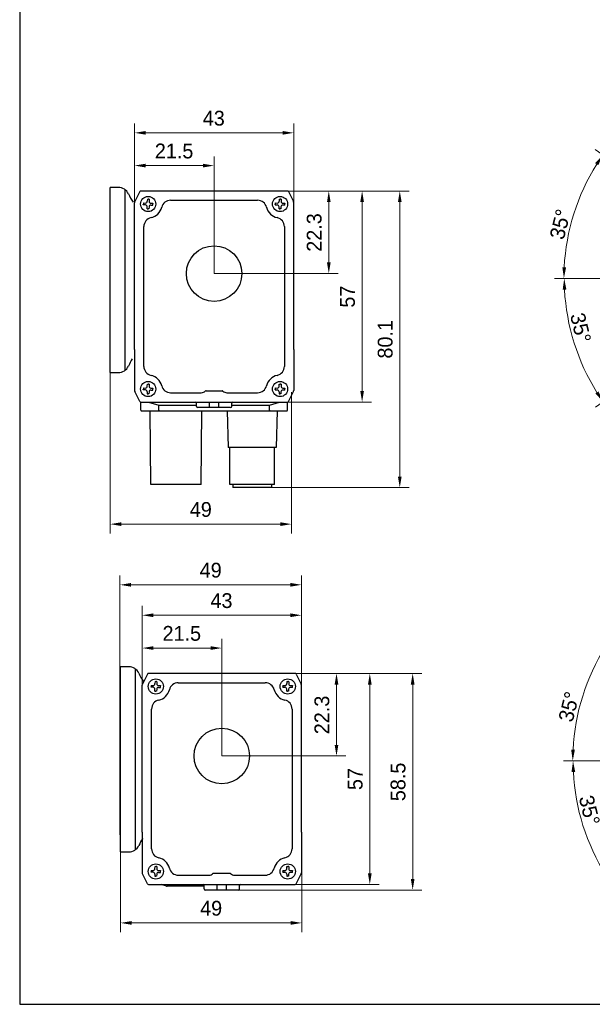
# Model space of a CAD drawing. Header units: millimetres. Extents: x 2329 to 5782, y 1296 to 2780.
# Tile 98 of 123: x 4667 to 4822, y 1986 to 2252. Entities that reach past the tile are written whole.
import ezdxf

# ---------------------------------------------------------------- set-up
doc = ezdxf.new("R2010")
doc.units = ezdxf.units.MM
doc.header["$LTSCALE"] = 0.3
for name, color, linetype in [('03_ALL_AXES', 7, 'Continuous'), ('09_ALL_ROUNDS', 7, 'Continuous'), ('20_ALL_FEATURES', 7, 'Continuous'), ('51__DRAFT_DIMS', 7, 'Continuous')]:
    doc.layers.add(name, color=color, linetype=linetype)
doc.styles.add('尺寸值样式', font='兰亭黑 GBK.TTF', dxfattribs={"height": 4})
doc.dimstyles.new('1直线标注', dxfattribs={"dimtxt": 4, "dimasz": 3, "dimexe": 2.5, "dimexo": 0, "dimtad": 1, "dimdec": 1, "dimdsep": 46, "dimtxsty": '尺寸值样式', "dimcen": 0, "dimclrd": 8, "dimclre": 8, "dimclrt": 7, "dimadec": 0, "dimazin": 0, "dimtp": 0.001, "dimtm": 0.001, "dimtfac": 1, "dimtdec": 1, "dimtmove": 0, "dimatfit": 0, "dimldrblk": '_FILLED', "dimfxl": 1, "dimtolj": 1, "dimlwd": 15, "dimlwe": 15, "dimarcsym": 0})
doc.dimstyles.new('3小圆直径标注', dxfattribs={"dimtxt": 4, "dimasz": 3, "dimexe": 2.5, "dimexo": 0, "dimtad": 1, "dimtoh": 1, "dimdec": 3, "dimdsep": 46, "dimtxsty": '尺寸值样式', "dimcen": 0, "dimclrd": 8, "dimclre": 8, "dimclrt": 7, "dimadec": 0, "dimazin": 0, "dimtp": 0.001, "dimtm": 0.001, "dimtfac": 1, "dimtdec": 3, "dimtofl": 0, "dimtmove": 0, "dimatfit": 0, "dimldrblk": '_FILLED', "dimfxl": 1, "dimtolj": 1, "dimlwd": 15, "dimlwe": 15, "dimarcsym": 0})

# ---------------------------------------------------------------- blocks, each defined once
blk = doc.blocks.new('*D296')
at = {"layer": '51__DRAFT_DIMS', "color": 8, "lineweight": 15}
for p, q in [((4700.49, 2058.75), (4700.49, 2093.38)), ((4743.49, 2058.75), (4743.49, 2093.38)), ((4703.49, 2090.88), (4740.49, 2090.88))]:
    blk.add_line(p, q, dxfattribs=at)
at = {"layer": '51__DRAFT_DIMS', "color": 8}
for points in [[(4703.49, 2091.38), (4703.49, 2090.38), (4700.49, 2090.88)], [(4740.49, 2090.38), (4740.49, 2091.38), (4743.49, 2090.88)]]:
    blk.add_solid(points, dxfattribs=at)
at = {"layer": 'Defpoints', "color": 0}
for p in [(4743.49, 2090.88), (4700.49, 2058.75), (4743.49, 2058.75)]:
    blk.add_point(p, dxfattribs=at)
at = {"layer": '51__DRAFT_DIMS', "color": 7, "insert": (4721.9, 2096.84), "char_height": 4, "attachment_point": 2, "line_spacing_factor": 0.9, "style": '尺寸值样式'}
blk.add_mtext('\\A1;43', dxfattribs=at)
blk = doc.blocks.new('_FILLED')
at = {"color": 0, "linetype": 'ByBlock'}
blk.add_solid([(0, 0), (-1, 0.167), (-1, -0.167)], dxfattribs=at)
blk = doc.blocks.new('*D297')
at = {"layer": '51__DRAFT_DIMS', "color": 8, "lineweight": 15}
for p, q in [((4700.49, 2058.75), (4700.49, 2084.52)), ((4721.99, 2052.87), (4721.99, 2084.52)), ((4703.49, 2082.02), (4718.99, 2082.02))]:
    blk.add_line(p, q, dxfattribs=at)
at = {"layer": '51__DRAFT_DIMS', "color": 8}
for points in [[(4703.49, 2082.52), (4703.49, 2081.52), (4700.49, 2082.02)], [(4718.99, 2081.52), (4718.99, 2082.52), (4721.99, 2082.02)]]:
    blk.add_solid(points, dxfattribs=at)
at = {"layer": 'Defpoints', "color": 0}
for p in [(4721.99, 2082.02), (4700.49, 2058.75), (4721.99, 2052.87)]:
    blk.add_point(p, dxfattribs=at)
at = {"layer": '51__DRAFT_DIMS', "color": 7, "insert": (4711.18, 2087.98), "char_height": 4, "attachment_point": 2, "line_spacing_factor": 0.9, "style": '尺寸值样式'}
blk.add_mtext('\\A1;21.5', dxfattribs=at)
blk = doc.blocks.new('*D298')
at = {"layer": '51__DRAFT_DIMS', "color": 8, "lineweight": 15}
for p, q in [((4741.8, 2075.17), (4755.48, 2075.17)), ((4752.98, 2072.17), (4752.98, 2055.87)), ((4721.99, 2052.87), (4755.48, 2052.87))]:
    blk.add_line(p, q, dxfattribs=at)
at = {"layer": '51__DRAFT_DIMS', "color": 8}
for points in [[(4753.48, 2072.17), (4752.48, 2072.17), (4752.98, 2075.17)], [(4752.48, 2055.87), (4753.48, 2055.87), (4752.98, 2052.87)]]:
    blk.add_solid(points, dxfattribs=at)
at = {"layer": 'Defpoints', "color": 0}
for p in [(4741.8, 2075.17), (4721.99, 2052.87), (4752.98, 2052.87)]:
    blk.add_point(p, dxfattribs=at)
at = {"layer": '51__DRAFT_DIMS', "color": 7, "insert": (4747.02, 2063.95), "char_height": 4, "attachment_point": 2, "rotation": 90, "line_spacing_factor": 0.9, "style": '尺寸值样式'}
blk.add_mtext('\\A1;22.3', dxfattribs=at)
blk = doc.blocks.new('*D299')
at = {"layer": '51__DRAFT_DIMS', "color": 8, "lineweight": 15}
for p, q in [((4741.8, 2075.17), (4764.48, 2075.17)), ((4761.98, 2072.17), (4761.98, 2021.17)), ((4741.8, 2018.17), (4764.48, 2018.17))]:
    blk.add_line(p, q, dxfattribs=at)
at = {"layer": '51__DRAFT_DIMS', "color": 8}
for points in [[(4762.48, 2072.17), (4761.48, 2072.17), (4761.98, 2075.17)], [(4761.48, 2021.17), (4762.48, 2021.17), (4761.98, 2018.17)]]:
    blk.add_solid(points, dxfattribs=at)
at = {"layer": 'Defpoints', "color": 0}
for p in [(4741.8, 2075.17), (4741.8, 2018.17), (4761.98, 2018.17)]:
    blk.add_point(p, dxfattribs=at)
at = {"layer": '51__DRAFT_DIMS', "color": 7, "insert": (4756.02, 2046.64), "char_height": 4, "attachment_point": 2, "rotation": 90, "line_spacing_factor": 0.9, "style": '尺寸值样式'}
blk.add_mtext('\\A1;57', dxfattribs=at)
blk = doc.blocks.new('*D300')
at = {"layer": '51__DRAFT_DIMS', "color": 8, "lineweight": 15}
for p, q in [((4741.8, 2075.17), (4776.06, 2075.17)), ((4773.56, 2072.17), (4773.56, 2019.67)), ((4726.44, 2016.67), (4776.06, 2016.67))]:
    blk.add_line(p, q, dxfattribs=at)
at = {"layer": '51__DRAFT_DIMS', "color": 8}
for points in [[(4774.06, 2072.17), (4773.06, 2072.17), (4773.56, 2075.17)], [(4773.06, 2019.67), (4774.06, 2019.67), (4773.56, 2016.67)]]:
    blk.add_solid(points, dxfattribs=at)
at = {"layer": 'Defpoints', "color": 0}
for p in [(4741.8, 2075.17), (4726.44, 2016.67), (4773.56, 2016.67)]:
    blk.add_point(p, dxfattribs=at)
at = {"layer": '51__DRAFT_DIMS', "color": 7, "insert": (4767.6, 2045.87), "char_height": 4, "attachment_point": 2, "rotation": 90, "line_spacing_factor": 0.9, "style": '尺寸值样式'}
blk.add_mtext('\\A1;58.5', dxfattribs=at)
blk = doc.blocks.new('*D304')
at = {"layer": '51__DRAFT_DIMS', "color": 8, "lineweight": 15}
for p, q in [((4694.48, 2031.56), (4694.48, 2101.6)), ((4743.5, 2034.59), (4743.5, 2101.6)), ((4740.5, 2099.1), (4697.48, 2099.1))]:
    blk.add_line(p, q, dxfattribs=at)
at = {"layer": '51__DRAFT_DIMS', "color": 8}
for points in [[(4697.48, 2099.6), (4697.48, 2098.6), (4694.48, 2099.1)], [(4740.5, 2098.6), (4740.5, 2099.6), (4743.5, 2099.1)]]:
    blk.add_solid(points, dxfattribs=at)
at = {"layer": 'Defpoints', "color": 0}
for p in [(4694.48, 2099.1), (4743.5, 2034.59), (4694.48, 2031.56)]:
    blk.add_point(p, dxfattribs=at)
at = {"layer": '51__DRAFT_DIMS', "color": 7, "insert": (4718.99, 2105.06), "char_height": 4, "attachment_point": 2, "line_spacing_factor": 0.9, "style": '尺寸值样式'}
blk.add_mtext('\\A1;49{}{{\\H0.7x;}{}}', dxfattribs=at)
blk = doc.blocks.new('*D305')
at = {"layer": '51__DRAFT_DIMS', "color": 8, "lineweight": 15}
for p, q in [((4698.41, 2189.05), (4698.41, 2223.67)), ((4741.41, 2189.05), (4741.41, 2223.67)), ((4701.41, 2221.17), (4738.41, 2221.17))]:
    blk.add_line(p, q, dxfattribs=at)
at = {"layer": '51__DRAFT_DIMS', "color": 8}
for points in [[(4701.41, 2221.67), (4701.41, 2220.67), (4698.41, 2221.17)], [(4738.41, 2220.67), (4738.41, 2221.67), (4741.41, 2221.17)]]:
    blk.add_solid(points, dxfattribs=at)
at = {"layer": 'Defpoints', "color": 0}
for p in [(4741.41, 2221.17), (4698.41, 2189.05), (4741.41, 2189.05)]:
    blk.add_point(p, dxfattribs=at)
at = {"layer": '51__DRAFT_DIMS', "color": 7, "insert": (4719.82, 2227.13), "char_height": 4, "attachment_point": 2, "line_spacing_factor": 0.9, "style": '尺寸值样式'}
blk.add_mtext('\\A1;43', dxfattribs=at)
blk = doc.blocks.new('*D306')
at = {"layer": '51__DRAFT_DIMS', "color": 8, "lineweight": 15}
for p, q in [((4698.41, 2189.05), (4698.41, 2214.82)), ((4719.91, 2183.16), (4719.91, 2214.82)), ((4701.41, 2212.32), (4716.91, 2212.32))]:
    blk.add_line(p, q, dxfattribs=at)
at = {"layer": '51__DRAFT_DIMS', "color": 8}
for points in [[(4701.41, 2212.82), (4701.41, 2211.82), (4698.41, 2212.32)], [(4716.91, 2211.82), (4716.91, 2212.82), (4719.91, 2212.32)]]:
    blk.add_solid(points, dxfattribs=at)
at = {"layer": 'Defpoints', "color": 0}
for p in [(4719.91, 2212.32), (4698.41, 2189.05), (4719.91, 2183.16)]:
    blk.add_point(p, dxfattribs=at)
at = {"layer": '51__DRAFT_DIMS', "color": 7, "insert": (4709.1, 2218.27), "char_height": 4, "attachment_point": 2, "line_spacing_factor": 0.9, "style": '尺寸值样式'}
blk.add_mtext('\\A1;21.5', dxfattribs=at)
blk = doc.blocks.new('*D307')
at = {"layer": '51__DRAFT_DIMS', "color": 8, "lineweight": 15}
for p, q in [((4739.73, 2205.46), (4753.4, 2205.46)), ((4750.9, 2202.46), (4750.9, 2186.16)), ((4719.91, 2183.16), (4753.4, 2183.16))]:
    blk.add_line(p, q, dxfattribs=at)
at = {"layer": '51__DRAFT_DIMS', "color": 8}
for points in [[(4751.4, 2202.46), (4750.4, 2202.46), (4750.9, 2205.46)], [(4750.4, 2186.16), (4751.4, 2186.16), (4750.9, 2183.16)]]:
    blk.add_solid(points, dxfattribs=at)
at = {"layer": 'Defpoints', "color": 0}
for p in [(4739.73, 2205.46), (4719.91, 2183.16), (4750.9, 2183.16)]:
    blk.add_point(p, dxfattribs=at)
at = {"layer": '51__DRAFT_DIMS', "color": 7, "insert": (4744.94, 2194.25), "char_height": 4, "attachment_point": 2, "rotation": 90, "line_spacing_factor": 0.9, "style": '尺寸值样式'}
blk.add_mtext('\\A1;22.3', dxfattribs=at)
blk = doc.blocks.new('*D308')
at = {"layer": '51__DRAFT_DIMS', "color": 8, "lineweight": 15}
for p, q in [((4739.73, 2205.46), (4762.4, 2205.46)), ((4759.9, 2202.46), (4759.9, 2151.46)), ((4739.73, 2148.46), (4762.4, 2148.46))]:
    blk.add_line(p, q, dxfattribs=at)
at = {"layer": '51__DRAFT_DIMS', "color": 8}
for points in [[(4760.4, 2202.46), (4759.4, 2202.46), (4759.9, 2205.46)], [(4759.4, 2151.46), (4760.4, 2151.46), (4759.9, 2148.46)]]:
    blk.add_solid(points, dxfattribs=at)
at = {"layer": 'Defpoints', "color": 0}
for p in [(4739.73, 2205.46), (4739.73, 2148.46), (4759.9, 2148.46)]:
    blk.add_point(p, dxfattribs=at)
at = {"layer": '51__DRAFT_DIMS', "color": 7, "insert": (4753.94, 2176.93), "char_height": 4, "attachment_point": 2, "rotation": 90, "line_spacing_factor": 0.9, "style": '尺寸值样式'}
blk.add_mtext('\\A1;57', dxfattribs=at)
blk = doc.blocks.new('*D309')
at = {"layer": '51__DRAFT_DIMS', "color": 8, "lineweight": 15}
for p, q in [((4739.73, 2205.46), (4772.58, 2205.46)), ((4770.08, 2128.35), (4770.08, 2202.46)), ((4735.44, 2125.35), (4772.58, 2125.35))]:
    blk.add_line(p, q, dxfattribs=at)
at = {"layer": '51__DRAFT_DIMS', "color": 8}
for points in [[(4770.58, 2202.46), (4769.58, 2202.46), (4770.08, 2205.46)], [(4769.58, 2128.35), (4770.58, 2128.35), (4770.08, 2125.35)]]:
    blk.add_solid(points, dxfattribs=at)
at = {"layer": 'Defpoints', "color": 0}
for p in [(4739.73, 2205.46), (4770.08, 2205.46), (4735.44, 2125.35)]:
    blk.add_point(p, dxfattribs=at)
at = {"layer": '51__DRAFT_DIMS', "color": 7, "insert": (4764.12, 2165.41), "char_height": 4, "attachment_point": 2, "rotation": 90, "line_spacing_factor": 0.9, "style": '尺寸值样式'}
blk.add_mtext('\\A1;80.1{}{{\\H0.7x;}{}}', dxfattribs=at)
blk = doc.blocks.new('*D316')
at = {"color": 8, "lineweight": 15}
for p, q in [((4832.81, 2209.69), (4822.89, 2216.64)), ((4831.48, 2181.85), (4811.92, 2181.85))]:
    blk.add_line(p, q, dxfattribs=at)
blk.add_arc((4872.57, 2181.85), 58.15, 147.9561, 177.0439, dxfattribs=at)
at = {"color": 8}
for points in [[(4823.7, 2212.43), (4822.86, 2212.98), (4824.94, 2215.2)], [(4814, 2184.86), (4815, 2184.83), (4814.42, 2181.85)]]:
    blk.add_solid(points, dxfattribs=at)
at = {"layer": 'Defpoints', "color": 0}
for p in [(4832.81, 2209.69), (4819.18, 2204.88), (4831.48, 2181.85), (4882.48, 2181.85), (4883.57, 2174.15)]:
    blk.add_point(p, dxfattribs=at)
at = {"color": 7, "insert": (4813.42, 2196.48), "char_height": 4, "attachment_point": 5, "rotation": 76.1103, "style": '尺寸值样式'}
blk.add_mtext('35°{}{{\\H0.7x;}{}}', dxfattribs=at)
blk = doc.blocks.new('*D317')
at = {"color": 8, "lineweight": 15}
for p, q in [((4831.48, 2181.85), (4812.01, 2181.85)), ((4832.81, 2154.01), (4822.96, 2147.11))]:
    blk.add_line(p, q, dxfattribs=at)
blk.add_arc((4872.57, 2181.85), 58.06, 182.9607, 212.0393, dxfattribs=at)
at = {"color": 8}
for points in [[(4815.09, 2178.86), (4814.09, 2178.84), (4814.51, 2181.85)], [(4822.94, 2150.77), (4823.77, 2151.32), (4825.01, 2148.54)]]:
    blk.add_solid(points, dxfattribs=at)
at = {"layer": 'Defpoints', "color": 0}
for p in [(4883.57, 2189.55), (4831.48, 2181.85), (4882.48, 2181.85), (4819.26, 2158.85), (4832.81, 2154.01)]:
    blk.add_point(p, dxfattribs=at)
at = {"color": 7, "insert": (4818.93, 2168.5), "char_height": 4, "attachment_point": 5, "rotation": 283.977, "style": '尺寸值样式'}
blk.add_mtext('35°{}{{\\H0.7x;}{}}', dxfattribs=at)
blk = doc.blocks.new('*D327')
at = {"color": 8, "lineweight": 15}
for p, q in [((4835.19, 2079.39), (4825.27, 2086.34)), ((4833.86, 2051.55), (4814.3, 2051.55))]:
    blk.add_line(p, q, dxfattribs=at)
blk.add_arc((4874.95, 2051.55), 58.15, 147.9561, 177.0439, dxfattribs=at)
at = {"color": 8}
for points in [[(4826.08, 2082.13), (4825.24, 2082.68), (4827.32, 2084.91)], [(4816.38, 2054.57), (4817.38, 2054.54), (4816.8, 2051.55)]]:
    blk.add_solid(points, dxfattribs=at)
at = {"layer": 'Defpoints', "color": 0}
for p in [(4835.19, 2079.39), (4821.56, 2074.59), (4833.86, 2051.55), (4884.86, 2051.55), (4885.95, 2043.85)]:
    blk.add_point(p, dxfattribs=at)
at = {"color": 7, "insert": (4815.8, 2066.18), "char_height": 4, "attachment_point": 5, "rotation": 76.1103, "style": '尺寸值样式'}
blk.add_mtext('35°{}{{\\H0.7x;}{}}', dxfattribs=at)
blk = doc.blocks.new('*D328')
at = {"color": 8, "lineweight": 15}
for p, q in [((4833.86, 2051.55), (4814.39, 2051.55)), ((4835.19, 2023.71), (4825.34, 2016.82))]:
    blk.add_line(p, q, dxfattribs=at)
blk.add_arc((4874.95, 2051.55), 58.06, 182.9607, 212.0393, dxfattribs=at)
at = {"color": 8}
for points in [[(4817.47, 2048.57), (4816.47, 2048.54), (4816.89, 2051.55)], [(4825.32, 2020.47), (4826.15, 2021.03), (4827.39, 2018.25)]]:
    blk.add_solid(points, dxfattribs=at)
at = {"layer": 'Defpoints', "color": 0}
for p in [(4885.95, 2059.26), (4833.86, 2051.55), (4884.86, 2051.55), (4821.64, 2028.56), (4835.19, 2023.71)]:
    blk.add_point(p, dxfattribs=at)
at = {"color": 7, "insert": (4821.31, 2038.2), "char_height": 4, "attachment_point": 5, "rotation": 283.977, "style": '尺寸值样式'}
blk.add_mtext('35°{}{{\\H0.7x;}{}}', dxfattribs=at)
blk = doc.blocks.new('*D346')
at = {"layer": '51__DRAFT_DIMS', "color": 8, "lineweight": 15}
for p, q in [((4691.82, 2156.44), (4691.82, 2112.99)), ((4740.81, 2151.1), (4740.81, 2112.99)), ((4694.82, 2115.49), (4737.81, 2115.49))]:
    blk.add_line(p, q, dxfattribs=at)
at = {"layer": '51__DRAFT_DIMS', "color": 8}
for points in [[(4694.82, 2115.99), (4694.82, 2114.99), (4691.82, 2115.49)], [(4737.81, 2114.99), (4737.81, 2115.99), (4740.81, 2115.49)]]:
    blk.add_solid(points, dxfattribs=at)
at = {"layer": 'Defpoints', "color": 0}
for p in [(4691.82, 2156.44), (4740.81, 2151.1), (4740.81, 2115.49)]:
    blk.add_point(p, dxfattribs=at)
at = {"layer": '51__DRAFT_DIMS', "color": 7, "insert": (4716.32, 2121.45), "char_height": 4, "attachment_point": 2, "rotation": 360, "line_spacing_factor": 0.9, "style": '尺寸值样式'}
blk.add_mtext('\\A1;49{}{{\\H0.7x;}{}}', dxfattribs=at)
blk = doc.blocks.new('*D347')
at = {"layer": '51__DRAFT_DIMS', "color": 8, "lineweight": 15}
for p, q in [((4694.62, 2026.95), (4694.62, 2005.29)), ((4743.61, 2021.61), (4743.61, 2005.29)), ((4697.62, 2007.79), (4740.61, 2007.79))]:
    blk.add_line(p, q, dxfattribs=at)
at = {"layer": '51__DRAFT_DIMS', "color": 8}
for points in [[(4697.62, 2008.29), (4697.62, 2007.29), (4694.62, 2007.79)], [(4740.61, 2007.29), (4740.61, 2008.29), (4743.61, 2007.79)]]:
    blk.add_solid(points, dxfattribs=at)
at = {"layer": 'Defpoints', "color": 0}
for p in [(4694.62, 2026.95), (4743.61, 2021.61), (4743.61, 2007.79)]:
    blk.add_point(p, dxfattribs=at)
at = {"layer": '51__DRAFT_DIMS', "color": 7, "insert": (4719.11, 2013.75), "char_height": 4, "attachment_point": 2, "rotation": 360, "line_spacing_factor": 0.9, "style": '尺寸值样式'}
blk.add_mtext('\\A1;49{}{{\\H0.7x;}{}}', dxfattribs=at)

msp = doc.modelspace()

# ---------------------------------------------------------------- linework, layer by layer
for p, q in [((4667.38352, 2517.65196), (4667.38352, 1985.80312)), ((4667.38352, 1985.80312), (5115.37902, 1985.80312))]:
    msp.add_line(p, q)
at = {"layer": '03_ALL_AXES'}
for centre in [(4719.91228, 2183.16016), (4721.9893, 2052.86603)]:
    msp.add_circle(centre, 7.5, dxfattribs=at)
at = {"layer": '09_ALL_ROUNDS'}
for p, q in [((4699.82934, 2205.29436), (4698.48118, 2202.59804)), ((4739.72689, 2205.46019), (4700.09767, 2205.46019)), ((4739.99522, 2205.29436), (4741.34337, 2202.59804)), ((4698.41226, 2191.28862), (4698.41226, 2202.30607)), ((4741.4123, 2191.28862), (4741.4123, 2202.30607)), ((4698.41226, 2162.63177), (4698.41226, 2151.61432)), ((4741.4123, 2162.63177), (4741.4123, 2151.61432)), ((4698.41323, 2151.61456), (4698.41226, 2151.61432)), ((4698.46181, 2151.36481), (4698.48107, 2151.32255)), ((4741.34929, 2151.33497), (4741.36677, 2151.37477)), ((4741.41133, 2151.61456), (4741.4123, 2151.61432)), ((4698.48216, 2151.32255), (4698.48118, 2151.32234)), ((4699.82934, 2148.62603), (4698.48118, 2151.32234)), ((4739.99522, 2148.62603), (4741.34337, 2151.32234)), ((4741.3424, 2151.32255), (4741.34337, 2151.32234)), ((4700.09767, 2148.46019), (4739.72689, 2148.46019)), ((4724.36202, 2146.96019), (4715.46253, 2146.96019)), ((4718.66228, 2146.96019), (4718.66228, 2148.46019)), ((4721.16228, 2146.96019), (4721.16228, 2148.46019)), ((4701.90636, 2075.00023), (4700.55821, 2072.30392)), ((4741.80391, 2075.16607), (4702.17469, 2075.16607)), ((4742.07224, 2075.00023), (4743.4204, 2072.30392)), ((4700.48928, 2060.9945), (4700.48928, 2072.01195)), ((4743.48932, 2060.9945), (4743.48932, 2072.01195)), ((4700.48928, 2032.33764), (4700.48928, 2021.32019)), ((4743.48932, 2032.33764), (4743.48932, 2021.32019)), ((4700.49025, 2021.32044), (4700.48928, 2021.32019)), ((4700.55918, 2021.02843), (4700.55821, 2021.02822)), ((4701.90636, 2018.3319), (4700.55821, 2021.02822)), ((4742.07224, 2018.3319), (4743.4204, 2021.02822)), ((4743.41942, 2021.02843), (4743.4204, 2021.02822)), ((4743.42051, 2021.02842), (4743.42533, 2021.03828)), ((4743.42533, 2021.03828), (4743.44492, 2021.08353)), ((4743.48835, 2021.32044), (4743.48932, 2021.32019)), ((4702.17469, 2018.16607), (4741.80391, 2018.16607)), ((4726.43905, 2016.66607), (4717.53956, 2016.66607)), ((4720.7393, 2016.66607), (4720.7393, 2018.16607)), ((4723.2393, 2016.66607), (4723.2393, 2018.16607))]:
    msp.add_line(p, q, dxfattribs=at)
msp.add_lwpolyline([(4700.53479, 2021.08118), (4700.5365, 2021.0764), (4700.5581, 2021.02842)], dxfattribs=at)
for centre, radius, start, end in [((4700.09767, 2205.16019), 0.3, 90, 153.4349488), ((4739.72689, 2205.16019), 0.3, 26.5650512, 90), ((4699.06513, 2202.30607), 0.65288, 153.4349488, 180), ((4740.75943, 2202.30607), 0.65288, 0, 26.5650512), ((4699.06513, 2151.61432), 0.65288, 180, 206.5650512), ((4740.75943, 2151.61432), 0.65288, 333.4349488, 0), ((4700.09767, 2148.76019), 0.3, 206.5650512, 270), ((4714.86228, 2148.16019), 0.3, 0, 90), ((4715.46228, 2147.26019), 0.3, 180, 270), ((4724.36228, 2147.26019), 0.3, 270, 0), ((4724.96228, 2148.16019), 0.3, 90, 180), ((4739.72689, 2148.76019), 0.3, 270, 333.4349488), ((4702.17469, 2074.86607), 0.3, 90, 153.4349488), ((4741.80391, 2074.86607), 0.3, 26.5650512, 90), ((4701.14216, 2072.01195), 0.65288, 153.4349488, 180), ((4742.83645, 2072.01195), 0.65288, 0, 26.5650512), ((4701.14216, 2021.32019), 0.65288, 180, 206.5650512), ((4742.83645, 2021.32019), 0.65288, 333.4349488, 0), ((4702.17469, 2018.46607), 0.3, 206.5650512, 270), ((4716.9393, 2017.86607), 0.3, 0, 90), ((4717.5393, 2016.96607), 0.3, 180, 270), ((4726.4393, 2016.96607), 0.3, 270, 0), ((4727.0393, 2017.86607), 0.3, 90, 180), ((4741.80391, 2018.46607), 0.3, 270, 333.4349488)]:
    msp.add_arc(centre, radius, start, end, dxfattribs=at)
at = {"layer": '20_ALL_FEATURES'}
for p, q in [((4691.81808, 2156.44236), (4691.81808, 2206.44236)), ((4694.05191, 2206.44236), (4691.81808, 2206.44236)), ((4695.81808, 2205.86736), (4695.81808, 2157.01735)), ((4700.79698, 2202.22307), (4701.34622, 2202.20961)), ((4701.87179, 2203.24645), (4701.85833, 2202.6972)), ((4701.87179, 2203.24645), (4701.95501, 2203.2446)), ((4701.95501, 2203.2446), (4702.12172, 2203.24064)), ((4702.37164, 2203.23419), (4702.35818, 2202.68495)), ((4702.84577, 2202.17285), (4703.39502, 2202.15938)), ((4703.39502, 2202.15938), (4703.39317, 2202.07607)), ((4708.16206, 2202.9493), (4731.66249, 2202.9493)), ((4736.4418, 2202.22307), (4736.99104, 2202.20961)), ((4737.51661, 2203.24645), (4737.50314, 2202.6972)), ((4737.51661, 2203.24645), (4737.59982, 2203.2446)), ((4737.59982, 2203.2446), (4737.76654, 2203.24064)), ((4738.01646, 2203.23419), (4738.00299, 2202.68495)), ((4738.49059, 2202.17285), (4739.03983, 2202.15938)), ((4739.03983, 2202.15938), (4739.03798, 2202.07607)), ((4700.78473, 2201.72322), (4700.78658, 2201.80653)), ((4701.33397, 2201.70976), (4700.78473, 2201.72322)), ((4701.8081, 2200.64841), (4701.82157, 2201.19765)), ((4702.22467, 2200.63801), (4702.05802, 2200.64197)), ((4702.30795, 2200.63616), (4702.22467, 2200.63801)), ((4702.32142, 2201.1854), (4702.30795, 2200.63616)), ((4702.83352, 2201.673), (4703.38276, 2201.65953)), ((4736.42954, 2201.72322), (4736.43139, 2201.80653)), ((4736.42954, 2201.72322), (4736.97878, 2201.70976)), ((4737.45292, 2200.64841), (4737.46638, 2201.19765)), ((4737.86949, 2200.63801), (4737.70283, 2200.64197)), ((4737.95277, 2200.63616), (4737.86949, 2200.63801)), ((4737.96623, 2201.1854), (4737.95277, 2200.63616)), ((4739.02758, 2201.65953), (4738.47833, 2201.673)), ((4700.92824, 2158.09407), (4700.92824, 2195.83741)), ((4700.92824, 2195.83741), (4700.97013, 2195.83698)), ((4738.89632, 2195.83741), (4738.89632, 2158.09407)), ((4698.41226, 2162.63177), (4698.41226, 2191.28862)), ((4741.4123, 2162.63177), (4741.4123, 2191.28862)), ((4691.81808, 2156.44236), (4694.05191, 2156.44236)), ((4700.78473, 2151.7629), (4700.78658, 2151.84621)), ((4701.33397, 2151.74944), (4700.78473, 2151.7629)), ((4700.79698, 2152.26275), (4701.34622, 2152.24929)), ((4701.85833, 2152.73689), (4701.87179, 2153.28613)), ((4701.87179, 2153.28613), (4701.95501, 2153.28428)), ((4701.95501, 2153.28428), (4702.12172, 2153.28032)), ((4702.37164, 2153.27388), (4702.35818, 2152.72463)), ((4702.83352, 2151.71268), (4703.38276, 2151.69922)), ((4702.84577, 2152.21253), (4703.39502, 2152.19907)), ((4703.39502, 2152.19907), (4703.39317, 2152.11575)), ((4717.76913, 2151.48129), (4722.05543, 2151.48129)), ((4736.42954, 2151.76291), (4736.43139, 2151.84622)), ((4736.42954, 2151.76291), (4736.97878, 2151.74944)), ((4736.4418, 2152.26276), (4736.99104, 2152.24929)), ((4737.50314, 2152.73689), (4737.51661, 2153.28613)), ((4737.51661, 2153.28613), (4737.59982, 2153.28429)), ((4737.59982, 2153.28429), (4737.76654, 2153.28033)), ((4738.01646, 2153.27388), (4738.00299, 2152.72464)), ((4739.02758, 2151.69922), (4738.47833, 2151.71268)), ((4738.49059, 2152.21253), (4739.03983, 2152.19907)), ((4739.03983, 2152.19907), (4739.03798, 2152.11575)), ((4701.82157, 2151.23734), (4701.8081, 2150.68809)), ((4702.22467, 2150.67769), (4702.05802, 2150.68165)), ((4702.30795, 2150.67584), (4702.22467, 2150.67769)), ((4702.32142, 2151.22508), (4702.30795, 2150.67584)), ((4708.16206, 2150.98129), (4716.44625, 2150.98129)), ((4723.3783, 2150.98129), (4731.66249, 2150.98129)), ((4737.46638, 2151.23734), (4737.45292, 2150.6881)), ((4737.86949, 2150.67769), (4737.70283, 2150.68165)), ((4737.95277, 2150.67584), (4737.86949, 2150.67769)), ((4737.96623, 2151.22509), (4737.95277, 2150.67584)), ((4700.1104, 2146.26678), (4700.1104, 2148.46019)), ((4700.3104, 2146.06678), (4739.5104, 2146.06678)), ((4702.22611, 2148.46019), (4704.96672, 2147.63801)), ((4702.79294, 2126.16678), (4702.61928, 2146.06678)), ((4704.96672, 2146.26678), (4704.96672, 2147.63801)), ((4705.1104, 2147.62536), (4715.16228, 2147.62536)), ((4715.16228, 2147.26019), (4715.16228, 2148.16019)), ((4716.39294, 2126.16678), (4716.56661, 2146.06678)), ((4723.43338, 2146.06678), (4723.69294, 2136.15436)), ((4724.66228, 2147.26019), (4724.66228, 2148.16019)), ((4724.66228, 2147.62536), (4734.7104, 2147.62536)), ((4734.85407, 2147.63801), (4737.59468, 2148.46019)), ((4734.85407, 2146.26678), (4734.85407, 2147.63801)), ((4736.95251, 2146.06678), (4736.69294, 2136.15436)), ((4739.7104, 2146.26678), (4739.7104, 2148.46019)), ((4736.69292, 2136.15436), (4723.69296, 2136.15436)), ((4724.19294, 2126.15436), (4724.19294, 2136.15436)), ((4736.19294, 2126.15436), (4736.19294, 2136.15436)), ((4716.39294, 2126.16678), (4702.79294, 2126.16678)), ((4736.19294, 2126.15436), (4724.19294, 2126.15436)), ((4724.94294, 2126.15436), (4724.94294, 2125.35436)), ((4735.44294, 2125.35436), (4724.94294, 2125.35436)), ((4735.44294, 2126.15436), (4735.44294, 2125.35436)), ((4694.61619, 2026.95098), (4694.61619, 2076.95098)), ((4696.85002, 2076.95098), (4694.61619, 2076.95098)), ((4698.61619, 2076.37598), (4698.61619, 2027.52597)), ((4702.874, 2071.92895), (4703.42325, 2071.91548)), ((4703.94881, 2072.95232), (4703.93535, 2072.40308)), ((4703.94881, 2072.95232), (4704.03203, 2072.95047)), ((4704.03203, 2072.95047), (4704.19875, 2072.94651)), ((4704.44866, 2072.94007), (4704.4352, 2072.39083)), ((4704.9228, 2071.87872), (4705.47204, 2071.86526)), ((4705.47204, 2071.86526), (4705.47019, 2071.78194)), ((4710.23909, 2072.65518), (4733.73952, 2072.65518)), ((4738.51882, 2071.92895), (4739.06806, 2071.91548)), ((4739.59363, 2072.95232), (4739.58016, 2072.40308)), ((4739.59363, 2072.95232), (4739.67685, 2072.95047)), ((4739.67685, 2072.95047), (4739.84356, 2072.94651)), ((4740.09348, 2072.94007), (4740.08001, 2072.39083)), ((4740.56761, 2071.87872), (4741.11685, 2071.86526)), ((4741.11685, 2071.86526), (4741.11501, 2071.78194)), ((4702.86175, 2071.4291), (4702.8636, 2071.5124)), ((4703.41099, 2071.41563), (4702.86175, 2071.4291)), ((4703.88513, 2070.35429), (4703.89859, 2070.90353)), ((4704.3017, 2070.34388), (4704.13504, 2070.34784)), ((4704.38498, 2070.34203), (4704.3017, 2070.34388)), ((4704.39844, 2070.89128), (4704.38498, 2070.34203)), ((4704.91054, 2071.37887), (4705.45979, 2071.36541)), ((4738.50656, 2071.4291), (4738.50841, 2071.5124)), ((4738.50656, 2071.4291), (4739.05581, 2071.41563)), ((4739.52994, 2070.35429), (4739.5434, 2070.90353)), ((4739.94651, 2070.34388), (4739.77986, 2070.34784)), ((4740.02979, 2070.34203), (4739.94651, 2070.34388)), ((4740.04325, 2070.89128), (4740.02979, 2070.34203)), ((4741.1046, 2071.36541), (4740.55536, 2071.37887)), ((4703.00526, 2027.79994), (4703.00526, 2065.54328)), ((4740.97334, 2065.54328), (4740.97334, 2027.79994)), ((4700.48928, 2032.33764), (4700.48928, 2060.9945)), ((4743.48932, 2032.33764), (4743.48932, 2060.9945)), ((4694.61619, 2026.95098), (4696.85002, 2026.95098)), ((4702.86175, 2021.46878), (4702.8636, 2021.55209)), ((4703.41099, 2021.45532), (4702.86175, 2021.46878)), ((4702.874, 2021.96863), (4703.42325, 2021.95517)), ((4703.93535, 2022.44276), (4703.94881, 2022.992)), ((4703.94881, 2022.992), (4704.03203, 2022.99016)), ((4704.03203, 2022.99016), (4704.19875, 2022.9862)), ((4704.44866, 2022.97975), (4704.4352, 2022.43051)), ((4704.91054, 2021.41856), (4705.45979, 2021.40509)), ((4704.9228, 2021.91841), (4705.47204, 2021.90494)), ((4705.47204, 2021.90494), (4705.47019, 2021.82162)), ((4719.84615, 2021.18717), (4724.13245, 2021.18717)), ((4738.50656, 2021.46878), (4738.50841, 2021.55209)), ((4738.50656, 2021.46878), (4739.05581, 2021.45532)), ((4738.51882, 2021.96863), (4739.06806, 2021.95517)), ((4739.58016, 2022.44277), (4739.59363, 2022.99201)), ((4739.59363, 2022.99201), (4739.67685, 2022.99016)), ((4739.67685, 2022.99016), (4739.84356, 2022.9862)), ((4740.09348, 2022.97976), (4740.08001, 2022.43051)), ((4741.1046, 2021.4051), (4740.55536, 2021.41856)), ((4740.56761, 2021.91841), (4741.11685, 2021.90495)), ((4741.11685, 2021.90495), (4741.11501, 2021.82163)), ((4703.89859, 2020.94321), (4703.88513, 2020.39397)), ((4704.3017, 2020.38357), (4704.13504, 2020.38752)), ((4704.38498, 2020.38172), (4704.3017, 2020.38357)), ((4704.39844, 2020.93096), (4704.38498, 2020.38172)), ((4710.23909, 2020.68717), (4718.52328, 2020.68717)), ((4725.45533, 2020.68717), (4733.73952, 2020.68717)), ((4739.5434, 2020.94322), (4739.52994, 2020.39397)), ((4739.94651, 2020.38357), (4739.77986, 2020.38753)), ((4740.02979, 2020.38172), (4739.94651, 2020.38357)), ((4740.04325, 2020.93096), (4740.02979, 2020.38172)), ((4707.04376, 2017.73797), (4705.61676, 2018.16607)), ((4717.2393, 2017.71688), (4707.18744, 2017.71688)), ((4717.2393, 2016.96607), (4717.2393, 2017.86607)), ((4726.7393, 2016.96607), (4726.7393, 2017.86607))]:
    msp.add_line(p, q, dxfattribs=at)
for centre in [(4702.08987, 2201.94109), (4737.73469, 2201.94109), (4702.08987, 2151.98077), (4737.73469, 2151.98078), (4704.1669, 2071.64697), (4739.81171, 2071.64697), (4704.1669, 2021.68665), (4739.81171, 2021.68665)]:
    msp.add_circle(centre, 2.05, dxfattribs=at)
for centre, radius, start, end in [((4694.05191, 2203.44236), 3, 25.1843364, 89.9999999), ((4715.31808, 2213.44236), 20.5, 205.1843364, 212.4295439), ((4789.05444, 2199.80988), 88.29044, 178.4337724, 178.704171), ((4701.35848, 2202.70946), 0.5, 268.5957173, 358.5957174), ((4700.11143, 2120.46086), 82.80418, 88.4358699, 88.6088559), ((4702.85803, 2202.6727), 0.5, 178.5957174, 268.5957173), ((4615.11817, 2204.0729), 88.29758, 358.4337852, 358.7041557), ((4708.16206, 2200.46568), 2.48405, 90, 166.3003551), ((4731.66249, 2200.46568), 2.48405, 13.6996449, 90), ((4824.69925, 2199.80988), 88.29044, 178.4337724, 178.704171), ((4737.00329, 2202.70946), 0.5, 268.5957173, 358.5957174), ((4735.75625, 2120.46086), 82.80418, 88.4358699, 88.6088559), ((4738.50284, 2202.6727), 0.5, 178.5957174, 268.5957173), ((4650.76298, 2204.0729), 88.29758, 358.4337852, 358.7041557), ((4701.32172, 2201.20991), 0.5, 358.5957174, 88.5957173), ((4704.07441, 2283.67043), 83.05294, 268.4363487, 268.6088166), ((4702.82127, 2201.17315), 0.5, 88.5957173, 178.5957174), ((4702.08987, 2201.94588), 3.76597, 282.2152152, 346.3003549), ((4737.73468, 2201.94588), 3.76597, 193.6996451, 257.7847848), ((4736.96653, 2201.20991), 0.5, 358.5957174, 88.5957173), ((4739.71922, 2283.67043), 83.05294, 268.4363487, 268.6088166), ((4738.46608, 2201.17315), 0.5, 88.5957173, 178.5957174), ((4703.41228, 2195.83739), 2.48405, 102.2152151, 179.9996054), ((4736.41228, 2195.83739), 2.48405, 0.0003946, 77.7847849), ((4698.51269, 2190.01594), 0.10044, 180.063157, 190.6537386), ((4741.31186, 2163.90445), 0.10044, 0.063157, 10.6537386), ((4715.31808, 2149.44236), 20.5, 148.6121645, 154.8156634), ((4694.05191, 2159.44236), 3, 269.9999999, 334.8156634), ((4703.41228, 2158.09405), 2.48403, 179.9996007, 257.7847849), ((4736.41228, 2158.09405), 2.48403, 282.2152151, 0.0003993), ((4702.08987, 2151.98556), 3.76594, 13.6996451, 77.7847848), ((4737.73468, 2151.98556), 3.76594, 102.2152152, 166.3003549), ((4789.05444, 2149.84956), 88.29044, 178.4337724, 178.704171), ((4701.32172, 2151.24959), 0.5, 358.5957174, 88.5957173), ((4701.35848, 2152.74914), 0.5, 268.5957173, 358.5957174), ((4700.11143, 2070.50055), 82.80418, 88.4358699, 88.6088559), ((4702.82127, 2151.21283), 0.5, 88.5957173, 178.5957174), ((4702.85803, 2152.71238), 0.5, 178.5957174, 268.5957173), ((4615.11817, 2154.11258), 88.29758, 358.4337852, 358.7041557), ((4708.16206, 2153.46576), 2.48403, 193.6996449, 270), ((4716.44625, 2152.61576), 1.63403, 270, 311.4095734), ((4717.76913, 2151.11576), 0.36596, 90, 131.4095734), ((4722.05543, 2151.11576), 0.36596, 48.5904266, 90), ((4723.3783, 2152.61576), 1.63403, 228.5904266, 270), ((4731.66249, 2153.46576), 2.48403, 270, 346.3003551), ((4824.69925, 2149.84957), 88.29044, 178.4337724, 178.704171), ((4736.96653, 2151.2496), 0.5, 358.5957174, 88.5957173), ((4737.00329, 2152.74914), 0.5, 268.5957173, 358.5957174), ((4735.75625, 2070.50055), 82.80418, 88.4358699, 88.6088559), ((4738.46608, 2151.21283), 0.5, 88.5957173, 178.5957174), ((4738.50284, 2152.71238), 0.5, 178.5957174, 268.5957173), ((4650.76298, 2154.11259), 88.29758, 358.4337852, 358.7041557), ((4704.07441, 2233.71011), 83.05294, 268.4363487, 268.6088166), ((4739.71922, 2233.71011), 83.05294, 268.4363487, 268.6088166), ((4700.3104, 2146.26678), 0.2, 180, 270), ((4739.5104, 2146.26678), 0.2, 270, 0), ((4696.85002, 2073.95098), 3, 25.1843364, 89.9999999), ((4718.11619, 2083.95098), 20.5, 205.1843364, 212.4295439), ((4791.13146, 2069.51575), 88.29044, 178.4337724, 178.704171), ((4703.4355, 2072.41533), 0.5, 268.5957173, 358.5957174), ((4702.18846, 1990.16674), 82.80418, 88.4358699, 88.6088559), ((4704.93505, 2072.37857), 0.5, 178.5957174, 268.5957173), ((4617.19519, 2073.77878), 88.29758, 358.4337852, 358.7041557), ((4710.23909, 2070.17156), 2.48405, 90, 166.3003551), ((4733.73952, 2070.17156), 2.48405, 13.6996449, 90), ((4826.77627, 2069.51575), 88.29044, 178.4337724, 178.704171), ((4739.08031, 2072.41533), 0.5, 268.5957173, 358.5957174), ((4737.83327, 1990.16674), 82.80418, 88.4358699, 88.6088559), ((4740.57986, 2072.37857), 0.5, 178.5957174, 268.5957173), ((4652.84, 2073.77878), 88.29758, 358.4337852, 358.7041557), ((4703.39874, 2070.91578), 0.5, 358.5957174, 88.5957173), ((4706.15143, 2153.3763), 83.05294, 268.4363487, 268.6088166), ((4704.89829, 2070.87902), 0.5, 88.5957173, 178.5957174), ((4704.1669, 2071.65176), 3.76597, 282.2152152, 346.3003549), ((4739.81171, 2071.65176), 3.76597, 193.6996451, 257.7847848), ((4739.04355, 2070.91578), 0.5, 358.5957174, 88.5957173), ((4741.79624, 2153.3763), 83.05294, 268.4363487, 268.6088166), ((4740.5431, 2070.87902), 0.5, 88.5957173, 178.5957174), ((4705.4893, 2065.54327), 2.48405, 102.2152151, 179.9996054), ((4738.4893, 2065.54327), 2.48405, 0.0003946, 77.7847849), ((4700.58972, 2033.73164), 0.10044, 169.3462614, 179.936843), ((4718.11619, 2019.95098), 20.5, 148.6121645, 154.8156634), ((4696.85002, 2029.95098), 3, 269.9999999, 334.8156634), ((4705.4893, 2027.79992), 2.48403, 179.9996007, 257.7847849), ((4738.4893, 2027.79992), 2.48403, 282.2152151, 0.0003993), ((4704.1669, 2021.69143), 3.76594, 13.6996451, 77.7847848), ((4739.81171, 2021.69143), 3.76594, 102.2152152, 166.3003549), ((4791.13146, 2019.55544), 88.29044, 178.4337724, 178.704171), ((4703.39874, 2020.95547), 0.5, 358.5957174, 88.5957173), ((4703.4355, 2022.45502), 0.5, 268.5957173, 358.5957174), ((4702.18846, 1940.20642), 82.80418, 88.4358699, 88.6088559), ((4704.89829, 2020.91871), 0.5, 88.5957173, 178.5957174), ((4704.93505, 2022.41826), 0.5, 178.5957174, 268.5957173), ((4617.19519, 2023.81846), 88.29758, 358.4337852, 358.7041557), ((4710.23909, 2023.17163), 2.48403, 193.6996449, 270), ((4718.52328, 2022.32163), 1.63403, 270, 311.4095734), ((4719.84615, 2020.82163), 0.36596, 90, 131.4095734), ((4724.13245, 2020.82163), 0.36596, 48.5904266, 90), ((4725.45533, 2022.32163), 1.63403, 228.5904266, 270), ((4733.73952, 2023.17163), 2.48403, 270, 346.3003551), ((4826.77627, 2019.55544), 88.29044, 178.4337724, 178.704171), ((4739.04355, 2020.95547), 0.5, 358.5957174, 88.5957173), ((4739.08031, 2022.45502), 0.5, 268.5957173, 358.5957174), ((4737.83327, 1940.20643), 82.80418, 88.4358699, 88.6088559), ((4740.5431, 2020.91871), 0.5, 88.5957173, 178.5957174), ((4740.57986, 2022.41826), 0.5, 178.5957174, 268.5957173), ((4652.84, 2023.81846), 88.29758, 358.4337852, 358.7041557), ((4706.15143, 2103.41599), 83.05294, 268.4363487, 268.6088166), ((4741.79624, 2103.41599), 83.05294, 268.4363487, 268.6088166), ((4707.18744, 2018.21688), 0.5, 253.3007558, 270)]:
    msp.add_arc(centre, radius, start, end, dxfattribs=at)
for points, knots in [([(4704.96672, 2147.63801), (4704.97835, 2147.63592), (4705.02589, 2147.62849), (4705.0741, 2147.62536), (4705.1104, 2147.62536)], [0, 0, 0, 0, 0.245548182, 1, 1, 1, 1]), ([(4704.96672, 2146.26678), (4704.96672, 2146.24122), (4704.96936, 2146.19358), (4704.97881, 2146.13795), (4704.9912, 2146.10179), (4705.00169, 2146.08025), (4705.01528, 2146.06678), (4705.02419, 2146.06678)], [0, 0, 0, 0, 0.353580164, 0.658308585, 0.779778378, 0.876632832, 1, 1, 1, 1]), ([(4734.7104, 2147.62536), (4734.72259, 2147.62536), (4734.77069, 2147.62641), (4734.81872, 2147.63165), (4734.85407, 2147.63801)], [0, 0, 0, 0, 0.253417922, 1, 1, 1, 1]), ([(4734.85407, 2146.26678), (4734.85407, 2146.24122), (4734.85143, 2146.19358), (4734.84198, 2146.13795), (4734.82959, 2146.10179), (4734.8191, 2146.08025), (4734.80552, 2146.06678), (4734.7966, 2146.06678)], [0, 0, 0, 0, 0.353580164, 0.658308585, 0.779778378, 0.876632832, 1, 1, 1, 1])]:
    msp.add_open_spline(points, degree=3, knots=knots, dxfattribs=at)

# ---------------------------------------------------------------- dimensions: what is measured, and where the dimension line sits
for base, line1, line2, picture, middle in [((4819.17694, 2204.88081), ((4831.48002, 2181.8476), (4882.47668, 2181.8476)), ((4832.81434, 2209.68756), (4883.57393, 2174.14532)), '*D316', (4816.12138, 2195.80746)), ((4819.25888, 2158.84973), ((4831.48002, 2181.8476), (4882.47668, 2181.8476)), ((4832.81434, 2154.00763), (4883.57393, 2189.54988)), '*D317', (4816.22932, 2167.82329)), ((4821.556, 2074.58667), ((4833.85908, 2051.55346), (4884.85574, 2051.55346)), ((4835.19339, 2079.39343), (4885.95298, 2043.85118)), '*D327', (4818.50044, 2065.51332)), ((4821.63794, 2028.5556), ((4833.85908, 2051.55346), (4884.85574, 2051.55346)), ((4835.19339, 2023.7135), (4885.95298, 2059.25574)), '*D328', (4818.60838, 2037.52915))]:
    dim = msp.add_angular_dim_2l(base=base, line1=line1, line2=line2, text='35°{}{{\\H0.7x;}{}}', dimstyle='3小圆直径标注', override={"dimpost": '<>'})
    dim.commit()
    dim.dimension.update_dxf_attribs({"geometry": picture, "text_midpoint": middle, "dimtype": 162})
at = {"layer": '51__DRAFT_DIMS'}
for base, p1, p2, picture, middle in [((4741.4123, 2221.17475), (4698.41226, 2189.04598), (4741.4123, 2189.04598), '*D305', (4719.82146, 2221.17475)), ((4719.91228, 2212.31564), (4698.41226, 2189.04598), (4719.91228, 2183.16016), '*D306', (4709.10075, 2212.31564)), ((4743.48932, 2090.88062), (4700.48928, 2058.75185), (4743.48932, 2058.75185), '*D296', (4721.89848, 2090.88062)), ((4721.9893, 2082.02151), (4700.48928, 2058.75185), (4721.9893, 2052.86603), '*D297', (4711.17777, 2082.02151))]:
    dim = msp.add_linear_dim(base=base, p1=p1, p2=p2, dimstyle='1直线标注', dxfattribs=at)
    dim.commit()
    dim.dimension.update_dxf_attribs({"geometry": picture, "text_midpoint": middle, "dimtype": 160})
for base, p1, p2, picture, middle in [((4750.90218, 2183.16016), (4739.72689, 2205.46019), (4719.91228, 2183.16016), '*D307', (4750.90218, 2194.24866)), ((4759.90182, 2148.46019), (4739.72689, 2205.46019), (4739.72689, 2148.46019), '*D308', (4759.90182, 2176.93383)), ((4752.97921, 2052.86603), (4741.80391, 2075.16607), (4721.9893, 2052.86603), '*D298', (4752.97921, 2063.95453)), ((4773.56327, 2016.66607), (4741.80391, 2075.16607), (4726.4393, 2016.66607), '*D300', (4773.56327, 2045.87212)), ((4761.97884, 2018.16607), (4741.80391, 2075.16607), (4741.80391, 2018.16607), '*D299', (4761.97884, 2046.6397))]:
    dim = msp.add_linear_dim(base=base, p1=p1, p2=p2, angle=270, dimstyle='1直线标注', dxfattribs=at)
    dim.commit()
    dim.dimension.update_dxf_attribs({"geometry": picture, "text_midpoint": middle, "dimtype": 160})
for base, p1, p2, angle, text, picture, middle in [((4770.08024, 2205.46019), (4735.44294, 2125.35436), (4739.72689, 2205.46019), 90, '<>{}{{\\H0.7x;}{}}', '*D309', (4766.78857, 2165.40728)), ((4740.81273, 2115.48947), (4691.81808, 2156.44236), (4740.81273, 2151.10218), 359.9999999, '49{}{{\\H0.7x;}{}}', '*D346', (4716.31541, 2118.78114)), ((4694.48391, 2099.10245), (4743.50474, 2034.58893), (4694.48391, 2031.5621), 180, '<>{}{{\\H0.7x;}{}}', '*D304', (4718.99432, 2102.39411))]:
    dim = msp.add_linear_dim(base=base, p1=p1, p2=p2, angle=angle, text=text, dimstyle='1直线标注', dxfattribs=at)
    dim.commit()
    dim.dimension.update_dxf_attribs({"geometry": picture, "text_midpoint": middle})
dim = msp.add_linear_dim(base=(4743.61084, 2007.79194), p1=(4694.61619, 2026.95098), p2=(4743.61084, 2021.6108), angle=359.9999999, text='49{}{{\\H0.7x;}{}}', dimstyle='1直线标注', dxfattribs=at)
dim.commit()
dim.dimension.update_dxf_attribs({"geometry": '*D347', "text_midpoint": (4719.11352, 2007.79194), "dimtype": 160})

doc.saveas('drawing.dxf')
